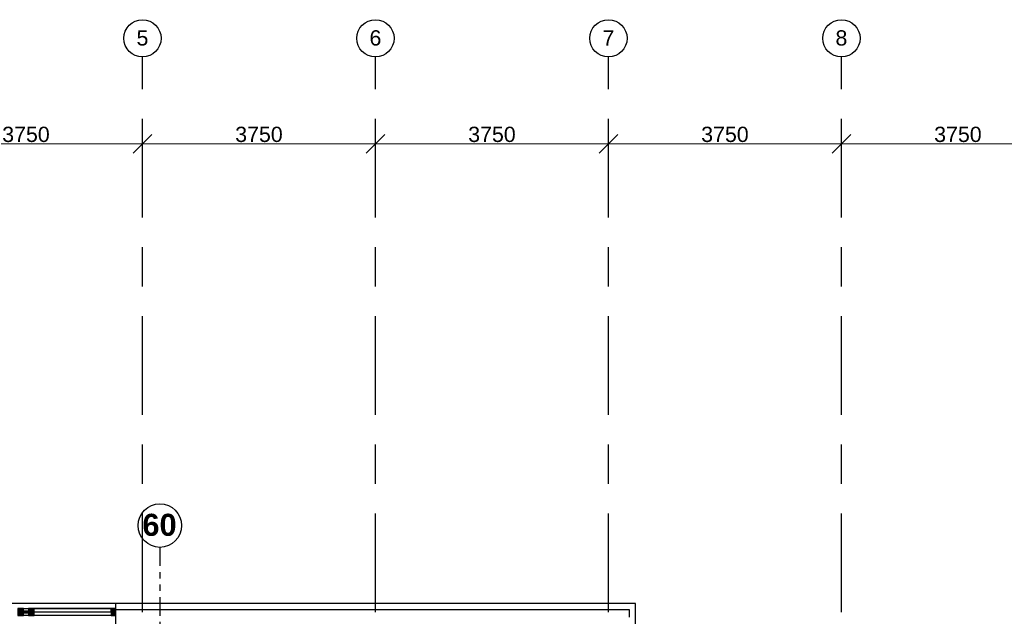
# Model space of a CAD drawing. Header units: millimetres. Extents: x -5940 to 121280, y -35718 to 26615.
# Tile 16 of 52: x 13024 to 28872, y 17013 to 26615. Entities that reach past the tile are written whole.
import ezdxf

# ---------------------------------------------------------------- set-up
doc = ezdxf.new("R2010")
doc.units = ezdxf.units.MM
doc.header["$LTSCALE"] = 100
doc.linetypes.add('Center', pattern=[31.75, 6.35, -4.7625, 15.875, -4.7625])
doc.linetypes.add('dash-dash-dash', pattern=[8, 3, -1, 1, -1, 1, -1])
for name, color, linetype in [('AL18----_BRANDSCHEIDING', 1, 'Continuous'), ('AL21----_BUITENWAND', 3, 'Continuous'), ('AL31----_BUITENKOZIJN', 1, 'Continuous'), ('BL$7----_MAATVOERING', 1, 'Continuous'), ('BL$7----_STRAMIEN', 8, 'Continuous')]:
    doc.layers.add(name, color=color, linetype=linetype)
doc.styles.add('Arial_2', font='arial.ttf', dxfattribs={"height": 245.883234})
doc.styles.add('Arial_B', font='arialbd.ttf', dxfattribs={"height": 355.164671})
doc.dimstyles.new('2_5mm_stramien', dxfattribs={"dimscale": 304.8, "dimtxt": 250, "dimasz": 0.984252, "dimexe": 0.656168, "dimexo": 0.0625, "dimgap": 0.082021, "dimtad": 1, "dimdec": 0, "dimzin": 0, "dimdsep": 46, "dimtxsty": 'Arial_2', "dimblk1": 'OBLIQUE', "dimblk2": 'OBLIQUE', "dimsah": 1, "dimcen": 0.09, "dimdle": 0.82021, "dimazin": 0, "dimtfac": 1, "dimtdec": 4, "dimtix": 1, "dimtmove": 0, "dimatfit": 3, "dimfxl": 0.656168, "dimfxlon": 1, "dimtvp": 1, "dimtolj": 1, "dimtzin": 0, "dimlwd": 13, "dimlwe": 13, "dimarcsym": 2})

# ---------------------------------------------------------------- blocks, each defined once
blk = doc.blocks.new('System Panel - 31_CWP_glas_2-7914377-_--_101 1e verdieping')
at = {"linetype": 'ByBlock', "lineweight": -2}
blk.add_hatch(color=0, dxfattribs=at).paths.add_polyline_path([(41, 45), (41, 69), (-41, 69), (-41, 45)], flags=0)
at = {"color": 0, "linetype": 'ByBlock', "lineweight": -2}
for p, q in [((41, 69), (-41, 69)), ((-41, 69), (-41, 45)), ((-41, 45), (41, 45)), ((41, 45), (41, 69))]:
    blk.add_line(p, q, dxfattribs=at)
blk = doc.blocks.new('31_DO_deur_0 - deur-9215315-_--_101 1e verdieping')
at = {"color": 0, "linetype": 'ByBlock', "lineweight": -2}
for p, q in [((622, 111), (-622, 111)), ((-622, 111), (-622, 57)), ((-622, 57), (622, 57)), ((622, 57), (622, 111))]:
    blk.add_line(p, q, dxfattribs=at)
blk = doc.blocks.new('Rectangular Mullion - 31_CWM_067x114-7914382-_--_101 1e verdieping')
at = {"linetype": 'ByBlock', "lineweight": -2}
blk.add_hatch(color=0, dxfattribs=at).paths.add_polyline_path([(0, 0), (0, -114), (-67, -114), (-67, 0)], flags=0)
at = {"color": 0, "linetype": 'ByBlock', "lineweight": -2}
for p, q in [((-67, 0), (0, 0)), ((-67, -57), (-67, 0)), ((0, 0), (0, -114)), ((-67, -114), (-67, -111)), ((0, -114), (-67, -114))]:
    blk.add_line(p, q, dxfattribs=at)
blk = doc.blocks.new('Rectangular Mullion - 31_CWM_088x114-7913113-_--_101 1e verdieping')
at = {"color": 0, "linetype": 'ByBlock', "lineweight": -2}
for p, q in [((16238, 48854), (16321, 48854)), ((16321, 48740), (16238, 48740))]:
    blk.add_line(p, q, dxfattribs=at)
blk = doc.blocks.new('Rectangular Mullion - 31_CWM_088x114-7913179-_--_101 1e verdieping')
at = {"color": 0, "linetype": 'ByBlock', "lineweight": -2}
for p, q in [((16409, 48854), (17652, 48854)), ((17652, 48740), (16409, 48740))]:
    blk.add_line(p, q, dxfattribs=at)
blk = doc.blocks.new('Rectangular Mullion - 31_CWM_088x114-7914373-_--_101 1e verdieping')
at = {"linetype": 'ByBlock', "lineweight": -2}
blk.add_hatch(color=0, dxfattribs=at).paths.add_polyline_path([(-44, 0), (44, 0), (44, -114), (-44, -114)], flags=0)
at = {"color": 0, "linetype": 'ByBlock', "lineweight": -2}
for p, q in [((-44, 0), (44, 0)), ((-44, -114), (-44, 0)), ((44, 0), (44, -114)), ((44, -114), (-44, -114))]:
    blk.add_line(p, q, dxfattribs=at)
blk = doc.blocks.new('Rectangular Mullion - 31_CWM_088x114-V8-_--_101 1e verdieping')
at = {"linetype": 'ByBlock', "lineweight": -2}
blk.add_hatch(color=0, dxfattribs=at).paths.add_polyline_path([(44, 0), (44, -114), (-44, -114), (-44, 0)], flags=0)
at = {"color": 0, "linetype": 'ByBlock', "lineweight": -2}
for p, q in [((-44, 0), (44, 0)), ((-44, -114), (-44, 0)), ((44, 0), (44, -57)), ((44, -114), (-44, -114)), ((44, -111), (44, -114))]:
    blk.add_line(p, q, dxfattribs=at)
blk = doc.blocks.new('Grid - r_3_0mm-7309776-_--_101 1e verdieping')
at = {"color": 0, "linetype": 'ByBlock', "lineweight": -2}
blk.add_circle((0, 0), 3, dxfattribs=at)
blk = doc.blocks.new('_Oblique')
at = {"color": 0, "linetype": 'ByBlock', "lineweight": -2}
blk.add_line((-0.5, -0.5), (0.5, 0.5), dxfattribs=at)
blk = doc.blocks.new('DIMBLOCK4-_--_101 1e verdieping')
at = {"layer": 'BL$7----_MAATVOERING', "color": 0, "lineweight": 13, "transparency": 16777216}
for p, q in [((11250, 24436), (11250, 24817)), ((15000, 24436), (15000, 24817)), ((11000, 24617), (15250, 24617))]:
    blk.add_line(p, q, dxfattribs=at)
at = {"layer": 'Defpoints', "color": 0, "transparency": 16777216}
for p in [(15000, 24617), (11250, 24417), (15000, 24417)]:
    blk.add_point(p, dxfattribs=at)
at = {"layer": 'BL$7----_MAATVOERING', "color": 0, "lineweight": 13, "transparency": 16777216, "xscale": 300, "yscale": 300, "zscale": 300, "rotation": 180}
blk.add_blockref('_Oblique', (11250, 24617), dxfattribs=at)
at = {"layer": 'BL$7----_MAATVOERING', "color": 0, "lineweight": 13, "transparency": 16777216, "xscale": 300, "yscale": 300, "zscale": 300}
blk.add_blockref('_Oblique', (15000, 24617), dxfattribs=at)
at = {"layer": 'BL$7----_MAATVOERING', "color": 0, "transparency": 16777216, "insert": (13125, 24768), "char_height": 245.9, "width": 904.62, "attachment_point": 5, "style": 'Arial_2'}
blk.add_mtext('\\A1;3750', dxfattribs=at)
blk = doc.blocks.new('DIMBLOCK5-_--_101 1e verdieping')
at = {"layer": 'BL$7----_MAATVOERING', "color": 0, "lineweight": 13, "transparency": 16777216}
for p, q in [((15000, 24436), (15000, 24817)), ((18750, 24436), (18750, 24817)), ((14750, 24617), (19000, 24617))]:
    blk.add_line(p, q, dxfattribs=at)
at = {"layer": 'Defpoints', "color": 0, "transparency": 16777216}
for p in [(18750, 24617), (15000, 24417), (18750, 24417)]:
    blk.add_point(p, dxfattribs=at)
at = {"layer": 'BL$7----_MAATVOERING', "color": 0, "lineweight": 13, "transparency": 16777216, "xscale": 300, "yscale": 300, "zscale": 300, "rotation": 180}
blk.add_blockref('_Oblique', (15000, 24617), dxfattribs=at)
at = {"layer": 'BL$7----_MAATVOERING', "color": 0, "lineweight": 13, "transparency": 16777216, "xscale": 300, "yscale": 300, "zscale": 300}
blk.add_blockref('_Oblique', (18750, 24617), dxfattribs=at)
at = {"layer": 'BL$7----_MAATVOERING', "color": 0, "transparency": 16777216, "insert": (16875, 24768), "char_height": 245.9, "width": 904.62, "attachment_point": 5, "style": 'Arial_2'}
blk.add_mtext('\\A1;3750', dxfattribs=at)
blk = doc.blocks.new('DIMBLOCK6-_--_101 1e verdieping')
at = {"layer": 'BL$7----_MAATVOERING', "color": 0, "lineweight": 13, "transparency": 16777216}
for p, q in [((18750, 24436), (18750, 24817)), ((22500, 24436), (22500, 24817)), ((18500, 24617), (22750, 24617))]:
    blk.add_line(p, q, dxfattribs=at)
at = {"layer": 'Defpoints', "color": 0, "transparency": 16777216}
for p in [(22500, 24617), (18750, 24417), (22500, 24417)]:
    blk.add_point(p, dxfattribs=at)
at = {"layer": 'BL$7----_MAATVOERING', "color": 0, "lineweight": 13, "transparency": 16777216, "xscale": 300, "yscale": 300, "zscale": 300, "rotation": 180}
blk.add_blockref('_Oblique', (18750, 24617), dxfattribs=at)
at = {"layer": 'BL$7----_MAATVOERING', "color": 0, "lineweight": 13, "transparency": 16777216, "xscale": 300, "yscale": 300, "zscale": 300}
blk.add_blockref('_Oblique', (22500, 24617), dxfattribs=at)
at = {"layer": 'BL$7----_MAATVOERING', "color": 0, "transparency": 16777216, "insert": (20625, 24768), "char_height": 245.9, "width": 904.62, "attachment_point": 5, "style": 'Arial_2'}
blk.add_mtext('\\A1;3750', dxfattribs=at)
blk = doc.blocks.new('DIMBLOCK7-_--_101 1e verdieping')
at = {"layer": 'BL$7----_MAATVOERING', "color": 0, "lineweight": 13, "transparency": 16777216}
for p, q in [((22500, 24436), (22500, 24817)), ((26250, 24436), (26250, 24817)), ((22250, 24617), (26500, 24617))]:
    blk.add_line(p, q, dxfattribs=at)
at = {"layer": 'Defpoints', "color": 0, "transparency": 16777216}
for p in [(26250, 24617), (22500, 24417), (26250, 24417)]:
    blk.add_point(p, dxfattribs=at)
at = {"layer": 'BL$7----_MAATVOERING', "color": 0, "lineweight": 13, "transparency": 16777216, "xscale": 300, "yscale": 300, "zscale": 300, "rotation": 180}
blk.add_blockref('_Oblique', (22500, 24617), dxfattribs=at)
at = {"layer": 'BL$7----_MAATVOERING', "color": 0, "lineweight": 13, "transparency": 16777216, "xscale": 300, "yscale": 300, "zscale": 300}
blk.add_blockref('_Oblique', (26250, 24617), dxfattribs=at)
at = {"layer": 'BL$7----_MAATVOERING', "color": 0, "transparency": 16777216, "insert": (24375, 24768), "char_height": 245.9, "width": 904.62, "attachment_point": 5, "style": 'Arial_2'}
blk.add_mtext('\\A1;3750', dxfattribs=at)
blk = doc.blocks.new('DIMBLOCK8-_--_101 1e verdieping')
at = {"layer": 'BL$7----_MAATVOERING', "color": 0, "lineweight": 13, "transparency": 16777216}
for p, q in [((26250, 24436), (26250, 24817)), ((30000, 24436), (30000, 24817)), ((26000, 24617), (30250, 24617))]:
    blk.add_line(p, q, dxfattribs=at)
at = {"layer": 'Defpoints', "color": 0, "transparency": 16777216}
for p in [(30000, 24617), (26250, 24417), (30000, 24417)]:
    blk.add_point(p, dxfattribs=at)
at = {"layer": 'BL$7----_MAATVOERING', "color": 0, "lineweight": 13, "transparency": 16777216, "xscale": 300, "yscale": 300, "zscale": 300, "rotation": 180}
blk.add_blockref('_Oblique', (26250, 24617), dxfattribs=at)
at = {"layer": 'BL$7----_MAATVOERING', "color": 0, "lineweight": 13, "transparency": 16777216, "xscale": 300, "yscale": 300, "zscale": 300}
blk.add_blockref('_Oblique', (30000, 24617), dxfattribs=at)
at = {"layer": 'BL$7----_MAATVOERING', "color": 0, "transparency": 16777216, "insert": (28125, 24768), "char_height": 245.9, "width": 904.62, "attachment_point": 5, "style": 'Arial_2'}
blk.add_mtext('\\A1;3750', dxfattribs=at)

msp = doc.modelspace()

# ---------------------------------------------------------------- linework, layer by layer
at = {"layer": 'AL18----_BRANDSCHEIDING', "linetype": 'dash-dash-dash'}
msp.add_line((15280.4, 18123.1), (15280.4, -799.6), dxfattribs=at)
at = {"layer": 'AL18----_BRANDSCHEIDING'}
msp.add_circle((15280.4, 18473.1), 350, dxfattribs=at)
at = {"layer": 'AL18----_BRANDSCHEIDING', "linetype": 'dash-dash-dash'}
msp.add_ellipse((56250, 3050), major_axis=(29620, 0), ratio=0.5658058, start_param=0.3539434, end_param=2.7876493, dxfattribs=at)
at = {"layer": 'AL21----_BUITENWAND'}
for p, q in [((22935, 17220), (-320, 17220)), ((14565, 17220), (14565, 16786)), ((14565, 17120), (22835, 17120)), ((22835, 17120), (22835, 17000)), ((22935, 14599), (22935, 17220))]:
    msp.add_line(p, q, dxfattribs=at)
at = {"layer": 'BL$7----_STRAMIEN', "linetype": 'Center'}
for p, q in [((15000, 25615.2), (15000, 26015.2)), ((18750, 25615.2), (18750, 26015.2)), ((22500, 25615.2), (22500, 26015.2)), ((26250, 25615.2), (26250, 26015.2)), ((15000, -6255.5), (15000, 25615.2)), ((18750, -6255.5), (18750, 25615.2)), ((22500, -6255.5), (22500, 25615.2)), ((26250, -6255.5), (26250, 25615.2))]:
    msp.add_line(p, q, dxfattribs=at)

# ---------------------------------------------------------------- block references
at = {"layer": 'AL31----_BUITENKOZIJN', "extrusion": (0, 0, -1), "rotation": 180}
for name, p in [('Rectangular Mullion - 31_CWM_088x114-7914373-_--_101 1e verdieping', (-13039.5, 17026)), ('Rectangular Mullion - 31_CWM_088x114-V8-_--_101 1e verdieping', (-13210.5, 17026)), ('Rectangular Mullion - 31_CWM_067x114-7914382-_--_101 1e verdieping', (-14565, 17026))]:
    msp.add_blockref(name, p, dxfattribs=at)
at = {"layer": 'AL31----_BUITENKOZIJN'}
for name, p in [('Rectangular Mullion - 31_CWM_088x114-7913113-_--_101 1e verdieping', (-3154.1, -31713.9)), ('Rectangular Mullion - 31_CWM_088x114-7913179-_--_101 1e verdieping', (-3154.1, -31713.9)), ('31_DO_deur_0 - deur-9215315-_--_101 1e verdieping', (13876.2, 17026)), ('System Panel - 31_CWP_glas_2-7914377-_--_101 1e verdieping', (13125, 17026))]:
    msp.add_blockref(name, p, dxfattribs=at)
at = {"layer": 'BL$7----_STRAMIEN', "xscale": 99.99999999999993, "yscale": 99.99999999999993, "zscale": 99.99999999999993}
for p in [(15000, 26315.2), (18750, 26315.2), (22500, 26315.2), (26250, 26315.2)]:
    msp.add_blockref('Grid - r_3_0mm-7309776-_--_101 1e verdieping', p, dxfattribs=at)

# ---------------------------------------------------------------- texts
at = {"layer": 'AL18----_BRANDSCHEIDING', "insert": (15550.3, 18663), "char_height": 355.16, "width": 638.369, "attachment_point": 3, "line_spacing_factor": 0.938532, "style": 'Arial_B'}
msp.add_mtext('60', dxfattribs=at)
at = {"layer": 'BL$7----_STRAMIEN', "lineweight": 9, "char_height": 245.9, "width": 228, "attachment_point": 2, "line_spacing_factor": 0.938532, "style": 'Arial_2'}
for s, insert in [('5', (14999.9, 26445)), ('6', (18749.9, 26445)), ('7', (22499.9, 26445)), ('8', (26249.9, 26445))]:
    msp.add_mtext(s, dxfattribs=dict(at, insert=insert))

# ---------------------------------------------------------------- dimensions: what is measured, and where the dimension line sits
at = {"layer": 'BL$7----_MAATVOERING'}
for base, p1, p2, picture, middle in [((15000, 24617.4), (11250, 24417.4), (15000, 24417.4), 'DIMBLOCK4-_--_101 1e verdieping', (13125, 24768)), ((18750, 24617.4), (15000, 24417.4), (18750, 24417.4), 'DIMBLOCK5-_--_101 1e verdieping', (16875, 24768)), ((22500, 24617.4), (18750, 24417.4), (22500, 24417.4), 'DIMBLOCK6-_--_101 1e verdieping', (20625, 24768)), ((26250, 24617.4), (22500, 24417.4), (26250, 24417.4), 'DIMBLOCK7-_--_101 1e verdieping', (24375, 24768)), ((30000, 24617.4), (26250, 24417.4), (30000, 24417.4), 'DIMBLOCK8-_--_101 1e verdieping', (28125, 24768))]:
    dim = msp.add_linear_dim(base=base, p1=p1, p2=p2, dimstyle='2_5mm_stramien', override={"dimpost": '<>', "dimfxl": 3750}, dxfattribs=at)
    dim.commit()
    dim.dimension.update_dxf_attribs({"geometry": picture, "text_midpoint": middle})

doc.saveas('drawing.dxf')
